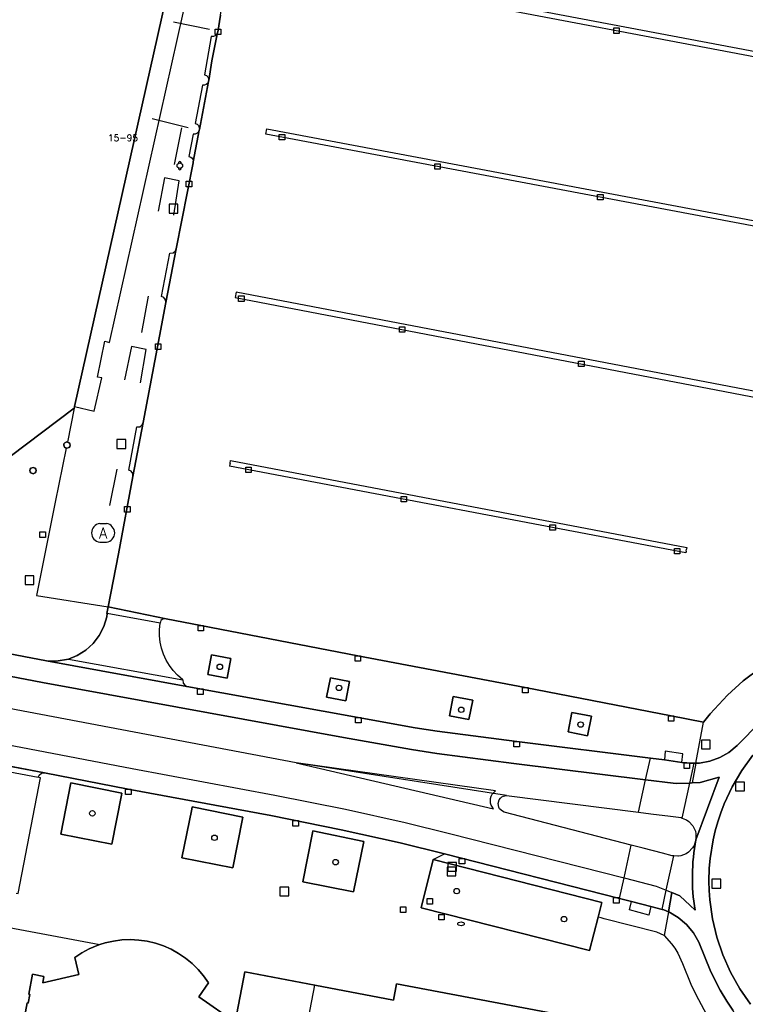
# Model space of a CAD drawing. Header units: metres. Extents: x 108000 to 109000, y 423600 to 424200.
# Tile 99 of 106: x 108863 to 108929, y 423979 to 424069. Entities that reach past the tile are written whole.
import ezdxf

# ---------------------------------------------------------------- set-up
doc = ezdxf.new("R2010")
doc.units = ezdxf.units.M
doc.header["$MEASUREMENT"] = 0
for name, color, linetype in [('afval apart plaats', 10, 'Continuous'), ('afvalbak', 10, 'Continuous'), ('Boomspiegel', 10, 'Continuous'), ('brandkraan _ -put', 10, 'Continuous'), ('Fietspad', 10, 'Continuous'), ('groenvoorziening', 10, 'Continuous'), ('Hek', 10, 'Continuous'), ('Huisnummers', 10, 'Continuous'), ('inspectie- _rioolput', 10, 'Continuous'), ('kolk', 10, 'Continuous'), ('Luifel', 10, 'Continuous'), ('onverhard', 10, 'Continuous'), ('pand', 10, 'Continuous'), ('Parkeervlak', 10, 'Continuous'), ('rijbaan lokale weg', 10, 'Continuous'), ('vegetatieobject', 10, 'Continuous'), ('Voetgangersgebied', 10, 'Continuous'), ('Voetpad', 10, 'Continuous'), ('waterleidingput', 10, 'Continuous'), ('Wegmarkering', 10, 'Continuous')]:
    doc.layers.add(name, color=color, linetype=linetype)
doc.styles.get("Standard").update_dxf_attribs({"font": 'txt.shx'})

msp = doc.modelspace()

# ---------------------------------------------------------------- linework, layer by layer
at = {"layer": 'afval apart plaats', "color": 32, "true_color": 0xe17500}
for p, q in [((108870.15, 424022.994), (108870.75, 424022.994)), ((108870.15, 424021.294), (108870.75, 424021.294))]:
    msp.add_line(p, q, dxfattribs=at)
for centre, start, end in [((108870.257, 424022.144), 97.15267, 262.84733), ((108870.644, 424022.144), 277.15267, 82.84733)]:
    msp.add_arc(centre, 0.857, start, end, dxfattribs=at)
at = {"layer": 'afvalbak', "color": 30, "true_color": 0xf07a00}
msp.add_circle((108877.412, 424055.475), 0.25, dxfattribs=at)
for centre, start, end in [((108877.412, 424055.725), 345.52249, 194.47751), ((108877.412, 424055.225), 165.52249, 14.47751)]:
    msp.add_arc(centre, 0.125, start, end, dxfattribs=at)
at = {"layer": 'Boomspiegel', "color": 32, "true_color": 0xe17500}
for points in [[(108881.701, 424008.975), (108882.041, 424010.735), (108880.279, 424011.075), (108879.941, 424009.301), (108881.701, 424008.975)], [(108892.478, 424006.913), (108892.812, 424008.651), (108891.072, 424008.995), (108890.721, 424007.236), (108892.478, 424006.913)], [(108903.644, 424005.209), (108903.989, 424006.954), (108902.222, 424007.299), (108901.884, 424005.551), (108903.644, 424005.209)], [(108914.419, 424003.727), (108914.762, 424005.507), (108912.999, 424005.844), (108912.645, 424004.078), (108914.419, 424003.727)]]:
    msp.add_lwpolyline(points, dxfattribs=at)
at = {"layer": 'brandkraan _ -put', "color": 5}
msp.add_ellipse((108902.929, 423986.665), major_axis=(0.3, 0), ratio=0.583333, dxfattribs=at)
at = {"layer": 'Fietspad', "color": 255}
msp.add_line((108924.236, 424001.251), (108923.906, 423999.452), dxfattribs=at)
for points in [[(108810.579, 424012.539), (108811.559, 424012.833), (108814.008, 424013.622, -0.06063), (108824.942, 424015.269), (108826.165, 424015.266), (108828.296, 424015.247), (108829.089, 424015.169), (108832.429, 424014.738), (108841.909, 424012.975), (108864.948, 424008.568), (108892.274, 424003.584), (108898.451, 424002.483), (108900.743, 424002.14), (108907.736, 424001.231), (108919.686, 423999.747), (108922.169, 423999.438), (108922.483, 423999.392), (108923.693, 423999.443), (108923.906, 423999.452)], [(108923.906, 423999.452), (108924.643, 423999.484), (108926.346, 423999.969), (108924.248, 423994.294, 0.088266), (108924.167, 423987.914), (108922.798, 423989.207), (108922.076, 423989.497), (108921.758, 423987.754), (108921.789, 423987.74), (108922.632, 423987.236), (108923.382, 423986.602), (108924.019, 423985.855), (108924.527, 423985.014), (108925.604, 423982.304), (108926.457, 423980.636), (108927.051, 423979.651), (108927.61, 423978.839)]]:
    msp.add_lwpolyline(points, format="xyb", dxfattribs=at)
for points in [[(108924.236, 424001.251), (108924.09, 424001.249), (108923.642, 424001.243), (108923.42, 424001.268), (108922.965, 424001.319), (108921.395, 424001.537), (108920.114, 424001.697), (108907.988, 424003.215), (108900.774, 424004.153), (108898.774, 424004.457), (108893.606, 424005.394), (108878.055, 424008.212), (108865.315, 424010.534), (108852.8, 424012.928)], [(108939.762, 424011.704), (108939.524, 424011.328), (108938.864, 424010.582), (108938.093, 424009.951), (108937.231, 424009.451), (108936.12, 424008.952), (108934.111, 424007.959), (108932.698, 424007.115), (108931.373, 424006.138), (108930.1, 424004.988), (108927.981, 424002.844), (108927.226, 424002.219), (108926.405, 424001.75), (108925.517, 424001.425), (108924.587, 424001.255), (108924.236, 424001.251)], [(108929.208, 423979.37), (108928.231, 423980.78), (108927.389, 423982.274), (108926.69, 423983.841), (108926.14, 423985.465), (108925.744, 423987.134), (108925.505, 423988.833), (108925.445, 423989.688), (108925.425, 423990.546), (108925.463, 423991.728), (108925.538, 423992.582), (108925.807, 423994.276), (108926, 423995.112), (108926.233, 423995.938), (108926.503, 423996.752), (108926.811, 423997.553), (108927.537, 423999.106), (108928.405, 424000.586), (108929.407, 424001.978)]]:
    msp.add_lwpolyline(points, dxfattribs=at)
at = {"layer": 'groenvoorziening', "color": 3}
for points in [[(108871.252, 423993.889), (108872.123, 423998.347), (108872.158, 423998.528), (108867.519, 423999.453), (108866.615, 423994.814), (108871.252, 423993.889)], [(108882.213, 423991.743), (108883.091, 423996.187), (108883.124, 423996.354), (108878.535, 423997.275), (108878.493, 423997.071), (108877.581, 423992.644), (108882.213, 423991.743)], [(108889.452, 423994.914), (108888.572, 423990.477), (108893.187, 423989.562), (108894.115, 423994.151), (108889.487, 423995.093), (108889.452, 423994.914)], [(108900.393, 423992.497), (108899.321, 423988.122), (108914.594, 423984.234), (108915.372, 423987.265), (108915.713, 423988.595), (108900.393, 423992.497)]]:
    msp.add_lwpolyline(points, dxfattribs=at)
at = {"layer": 'Hek', "color": 30}
for p, q in [((108880.095, 424067.821), (108876.823, 424068.507)), ((108878.166, 424058.92), (108874.891, 424059.726)), ((108877.576, 424058.905), (108876.909, 424055.58)), ((108874.552, 424043.621), (108873.94, 424040.324)), ((108871.696, 424027.937), (108871.041, 424024.63))]:
    msp.add_line(p, q, dxfattribs=at)
for points in [[(108876.862, 424050.991), (108877.364, 424054.098), (108876.016, 424054.374), (108875.445, 424051.341)], [(108873.85, 424035.779), (108874.347, 424038.806), (108873.027, 424039.058), (108872.389, 424036.05)]]:
    msp.add_lwpolyline(points, dxfattribs=at)
at = {"layer": 'inspectie- _rioolput', "color": 30}
for p, q in [((108877.246, 424051.977), (108876.446, 424051.977)), ((108876.446, 424051.977), (108876.446, 424051.177)), ((108877.246, 424051.177), (108877.246, 424051.977)), ((108876.446, 424051.177), (108877.246, 424051.177)), ((108872.509, 424030.609), (108871.709, 424030.609)), ((108871.709, 424030.609), (108871.709, 424029.809)), ((108872.509, 424029.809), (108872.509, 424030.609)), ((108871.709, 424029.809), (108872.509, 424029.809)), ((108864.167, 424018.258), (108863.367, 424018.258)), ((108863.367, 424018.258), (108863.367, 424017.458)), ((108864.167, 424017.458), (108864.167, 424018.258)), ((108863.367, 424017.458), (108864.167, 424017.458)), ((108925.553, 424003.334), (108924.753, 424003.334)), ((108924.753, 424003.334), (108924.753, 424002.534)), ((108925.553, 424002.534), (108925.553, 424003.334)), ((108924.753, 424002.534), (108925.553, 424002.534)), ((108928.655, 423999.538), (108927.855, 423999.538)), ((108927.855, 423999.538), (108927.855, 423998.738)), ((108928.655, 423998.738), (108928.655, 423999.538)), ((108927.855, 423998.738), (108928.655, 423998.738)), ((108902.459, 423991.823), (108901.659, 423991.823)), ((108901.659, 423991.823), (108901.659, 423991.023)), ((108902.528, 423992.247), (108901.728, 423992.247)), ((108901.728, 423992.247), (108901.728, 423991.447)), ((108902.459, 423991.023), (108902.459, 423991.823)), ((108902.528, 423991.447), (108902.528, 423992.247)), ((108901.659, 423991.023), (108902.459, 423991.023)), ((108901.728, 423991.447), (108902.528, 423991.447)), ((108887.296, 423990.006), (108886.496, 423990.006)), ((108886.496, 423990.006), (108886.496, 423989.206)), ((108887.296, 423989.206), (108887.296, 423990.006)), ((108926.498, 423990.706), (108925.698, 423990.706)), ((108925.698, 423990.706), (108925.698, 423989.906)), ((108925.698, 423989.906), (108926.498, 423989.906)), ((108926.498, 423989.906), (108926.498, 423990.706)), ((108886.496, 423989.206), (108887.296, 423989.206))]:
    msp.add_line(p, q, dxfattribs=at)
at = {"layer": 'kolk', "color": 30, "true_color": 0xf07a00}
for p, q in [((108880.627, 424067.369), (108880.627, 424067.869)), ((108880.627, 424067.869), (108881.127, 424067.869)), ((108881.127, 424067.869), (108881.127, 424067.369)), ((108916.796, 424067.476), (108916.796, 424067.976)), ((108916.796, 424067.976), (108917.296, 424067.976)), ((108917.296, 424067.976), (108917.296, 424067.476)), ((108881.127, 424067.369), (108880.627, 424067.369)), ((108917.296, 424067.476), (108916.796, 424067.476)), ((108886.439, 424057.808), (108886.439, 424058.308)), ((108886.439, 424058.308), (108886.939, 424058.308)), ((108886.939, 424057.808), (108886.439, 424057.808)), ((108886.939, 424058.308), (108886.939, 424057.808)), ((108900.541, 424055.151), (108900.541, 424055.651)), ((108900.541, 424055.651), (108901.041, 424055.651)), ((108901.041, 424055.151), (108900.541, 424055.151)), ((108901.041, 424055.651), (108901.041, 424055.151)), ((108877.994, 424053.57), (108877.994, 424054.07)), ((108877.994, 424054.07), (108878.494, 424054.07)), ((108878.494, 424053.57), (108877.994, 424053.57)), ((108878.494, 424054.07), (108878.494, 424053.57)), ((108915.331, 424052.364), (108915.331, 424052.864)), ((108915.331, 424052.864), (108915.831, 424052.864)), ((108915.831, 424052.864), (108915.831, 424052.364)), ((108915.831, 424052.364), (108915.331, 424052.364)), ((108882.737, 424043.156), (108882.737, 424043.656)), ((108882.737, 424043.656), (108883.237, 424043.656)), ((108883.237, 424043.656), (108883.237, 424043.156)), ((108883.237, 424043.156), (108882.737, 424043.156)), ((108897.346, 424040.356), (108897.346, 424040.856)), ((108897.346, 424040.856), (108897.846, 424040.856)), ((108897.846, 424040.856), (108897.846, 424040.356)), ((108897.846, 424040.356), (108897.346, 424040.356)), ((108875.194, 424038.799), (108875.194, 424039.299)), ((108875.194, 424039.299), (108875.694, 424039.299)), ((108875.694, 424039.299), (108875.694, 424038.799)), ((108875.694, 424038.799), (108875.194, 424038.799)), ((108913.6, 424037.24), (108913.6, 424037.74)), ((108913.6, 424037.74), (108914.1, 424037.74)), ((108914.1, 424037.24), (108913.6, 424037.24)), ((108914.1, 424037.74), (108914.1, 424037.24)), ((108883.39, 424027.627), (108883.39, 424028.127)), ((108883.39, 424028.127), (108883.89, 424028.127)), ((108883.89, 424027.627), (108883.39, 424027.627)), ((108883.89, 424028.127), (108883.89, 424027.627)), ((108897.486, 424024.952), (108897.486, 424025.452)), ((108897.486, 424025.452), (108897.986, 424025.452)), ((108897.986, 424024.952), (108897.486, 424024.952)), ((108897.986, 424025.452), (108897.986, 424024.952)), ((108872.394, 424024.038), (108872.394, 424024.538)), ((108872.394, 424024.538), (108872.894, 424024.538)), ((108872.894, 424024.038), (108872.394, 424024.038)), ((108872.894, 424024.538), (108872.894, 424024.038)), ((108864.717, 424021.73), (108864.717, 424022.23)), ((108864.717, 424022.23), (108865.217, 424022.23)), ((108865.217, 424022.23), (108865.217, 424021.73)), ((108910.995, 424022.388), (108910.995, 424022.888)), ((108910.995, 424022.888), (108911.495, 424022.888)), ((108911.495, 424022.388), (108910.995, 424022.388)), ((108911.495, 424022.888), (108911.495, 424022.388)), ((108865.217, 424021.73), (108864.717, 424021.73)), ((108922.293, 424020.244), (108922.293, 424020.744)), ((108922.293, 424020.744), (108922.793, 424020.744)), ((108922.793, 424020.744), (108922.793, 424020.244)), ((108922.793, 424020.244), (108922.293, 424020.244)), ((108879.065, 424013.249), (108879.065, 424013.749)), ((108879.065, 424013.749), (108879.565, 424013.749)), ((108879.565, 424013.249), (108879.065, 424013.249)), ((108879.565, 424013.749), (108879.565, 424013.249)), ((108893.312, 424010.495), (108893.312, 424010.995)), ((108893.312, 424010.995), (108893.812, 424010.995)), ((108893.812, 424010.495), (108893.312, 424010.495)), ((108893.812, 424010.995), (108893.812, 424010.495)), ((108879.028, 424007.49), (108879.028, 424007.99)), ((108879.028, 424007.99), (108879.528, 424007.99)), ((108879.528, 424007.99), (108879.528, 424007.49)), ((108908.517, 424007.623), (108908.517, 424008.123)), ((108908.517, 424008.123), (108909.017, 424008.123)), ((108909.017, 424008.123), (108909.017, 424007.623)), ((108879.528, 424007.49), (108879.028, 424007.49)), ((108909.017, 424007.623), (108908.517, 424007.623)), ((108893.356, 424004.894), (108893.356, 424005.394)), ((108893.356, 424005.394), (108893.856, 424005.394)), ((108893.856, 424005.394), (108893.856, 424004.894)), ((108921.753, 424005.049), (108921.753, 424005.549)), ((108921.753, 424005.549), (108922.253, 424005.549)), ((108922.253, 424005.549), (108922.253, 424005.049)), ((108893.856, 424004.894), (108893.356, 424004.894)), ((108922.253, 424005.049), (108921.753, 424005.049)), ((108907.738, 424002.715), (108907.738, 424003.215)), ((108907.738, 424003.215), (108908.238, 424003.215)), ((108908.238, 424002.715), (108907.738, 424002.715)), ((108908.238, 424003.215), (108908.238, 424002.715)), ((108923.17, 424000.768), (108923.17, 424001.268)), ((108923.17, 424001.268), (108923.67, 424001.268)), ((108923.67, 424000.768), (108923.17, 424000.768)), ((108923.67, 424001.268), (108923.67, 424000.768)), ((108872.485, 423998.39), (108872.485, 423998.89)), ((108872.485, 423998.89), (108872.985, 423998.89)), ((108872.985, 423998.89), (108872.985, 423998.39)), ((108872.985, 423998.39), (108872.485, 423998.39)), ((108887.674, 423995.534), (108887.674, 423996.034)), ((108887.674, 423996.034), (108888.174, 423996.034)), ((108888.174, 423995.534), (108887.674, 423995.534)), ((108888.174, 423996.034), (108888.174, 423995.534)), ((108902.777, 423992.109), (108902.777, 423992.609)), ((108902.777, 423992.609), (108903.277, 423992.609)), ((108903.277, 423992.609), (108903.277, 423992.109)), ((108903.277, 423992.109), (108902.777, 423992.109)), ((108916.779, 423988.543), (108916.779, 423989.043)), ((108916.779, 423989.043), (108917.279, 423989.043)), ((108917.279, 423989.043), (108917.279, 423988.543)), ((108917.279, 423988.543), (108916.779, 423988.543))]:
    msp.add_line(p, q, dxfattribs=at)
at = {"layer": 'Luifel', "color": 32, "true_color": 0xe17500}
msp.add_lwpolyline([(108877.217, 424075.465), (108867.862, 424033.625), (108869.627, 424033.183), (108870.32, 424036.207), (108869.95, 424036.284), (108870.618, 424039.561), (108871.035, 424039.44), (108878.734, 424073.952), (108878.266, 424074.052), (108878.412, 424074.815), (108878.176, 424074.905), (108878.224, 424075.252), (108877.217, 424075.465)], dxfattribs=at)
at = {"layer": 'onverhard', "color": 255}
for points in [[(108881.701, 424008.975), (108882.041, 424010.735), (108880.279, 424011.075), (108879.941, 424009.301), (108881.701, 424008.975)], [(108892.478, 424006.913), (108892.812, 424008.651), (108891.072, 424008.995), (108890.721, 424007.236), (108892.478, 424006.913)], [(108903.644, 424005.209), (108903.989, 424006.954), (108902.222, 424007.299), (108901.884, 424005.551), (108903.644, 424005.209)], [(108914.419, 424003.727), (108914.762, 424005.507), (108912.999, 424005.844), (108912.645, 424004.078), (108914.419, 424003.727)]]:
    msp.add_lwpolyline(points, dxfattribs=at)
at = {"layer": 'pand', "color": 1}
msp.add_line((108885.678, 423960.092), (108889.651, 423981.096), dxfattribs=at)
for points in [[(108810.24, 424071.71), (108803.14, 424062.6), (108803.13, 424051.19), (108806.88, 424050.89), (108813.01, 424050.06), (108819.04, 424048.72), (108824.94, 424046.87), (108830.67, 424044.5), (108834.35, 424042.66), (108844.69, 424035.92), (108849.39, 424031.89), (108853.72, 424027.5), (108856.19, 424024.69), (108867.83, 424033.48), (108867.855, 424033.593), (108867.862, 424033.625), (108877.217, 424075.465)], [(108867.45, 424030.117), (108867.425, 424030.234), (108867.355, 424030.332), (108867.207, 424030.388), (108867.161, 424030.406), (108866.968, 424030.332), (108866.897, 424030.234), (108866.872, 424030.117), (108866.947, 424029.923), (108867.044, 424029.853), (108867.097, 424029.842), (108867.161, 424029.828), (108867.355, 424029.902), (108867.425, 424029.999), (108867.45, 424030.117)], [(108864.38, 424027.801), (108864.355, 424027.919), (108864.284, 424028.017), (108864.09, 424028.091), (108863.895, 424028.017), (108863.824, 424027.919), (108863.799, 424027.801), (108863.824, 424027.683), (108863.895, 424027.585), (108864.09, 424027.51), (108864.284, 424027.585), (108864.355, 424027.683), (108864.38, 424027.801)], [(108889.651, 423981.096), (108883.313, 423982.294), (108882.44, 423977.734), (108879.128, 423980.025), (108880.014, 423981.311), (108879.572, 423981.94), (108879.075, 423982.527), (108878.527, 423983.066), (108877.933, 423983.553), (108877.296, 423983.984), (108876.624, 423984.356), (108875.92, 423984.665), (108875.191, 423984.909), (108874.443, 423985.086), (108873.682, 423985.194), (108872.914, 423985.233), (108872.146, 423985.203), (108871.384, 423985.103), (108870.634, 423984.934), (108870.147, 423984.776), (108869.903, 423984.697), (108869.196, 423984.396), (108868.519, 423984.031), (108867.878, 423983.607), (108868.235, 423982.081), (108864.965, 423981.317), (108865.071, 423981.884), (108864.038, 423982.082), (108863.696, 423980.276), (108863.804, 423980.256), (108863.657, 423979.479), (108863.549, 423979.5), (108863.211, 423977.714)], [(108885.678, 423960.092), (108896.862, 423957.977), (108896.323, 423955.126), (108898.87, 423954.644), (108893.754, 423927.591), (108910.873, 423924.353), (108911.057, 423924.318), (108918.007, 423961.062), (108916.844, 423961.282), (108918.607, 423970.614), (108918.902, 423970.559), (108919.627, 423974.392), (108919.332, 423974.447), (108919.521, 423975.446), (108917.596, 423975.81), (108917.875, 423977.284), (108897.088, 423981.215), (108896.799, 423979.743), (108889.651, 423981.096)]]:
    msp.add_lwpolyline(points, dxfattribs=at)
at = {"layer": 'Parkeervlak', "color": 255}
msp.add_lwpolyline([(108881.117, 424069.134), (108880.851, 424067.596), (108880.843, 424067.558), (108880.329, 424064.982), (108880.035, 424063.211, -0.039971), (108880.02, 424063.128), (108879.192, 424058.766), (108879.191, 424058.761), (108879.179, 424058.699), (108878.631, 424055.823), (108878.614, 424055.735), (108877.092, 424047.941), (108876.157, 424043.044), (108875.58, 424040.012), (108874.086, 424032.166), (108873.16, 424027.269), (108871.832, 424020.244), (108870.92, 424015.422), (108876.16, 424014.359), (108879.315, 424013.749), (108893.562, 424010.995), (108908.767, 424008.123), (108922.003, 424005.549), (108924.921, 424004.981), (108925.547, 424005.721), (108927.113, 424007.42), (108928.54, 424008.71), (108930.07, 424009.877)], format="xyb", dxfattribs=at)
at = {"layer": 'rijbaan lokale weg', "color": 255}
for points in [[(108924.248, 423994.294), (108926.346, 423999.969), (108924.643, 423999.484), (108923.906, 423999.452), (108923.693, 423999.443), (108922.483, 423999.392), (108922.169, 423999.438), (108919.686, 423999.747), (108907.736, 424001.231), (108900.743, 424002.14), (108898.451, 424002.483), (108892.274, 424003.584), (108864.948, 424008.568), (108841.909, 424012.975), (108832.429, 424014.738), (108829.089, 424015.169), (108828.296, 424015.247), (108826.165, 424015.266), (108824.942, 424015.269, 0.06063), (108814.008, 424013.622), (108811.559, 424012.833), (108810.579, 424012.539)], [(108792.967, 423984.897), (108792.605, 423986.925, 0.046089), (108798.597, 423990.134), (108801.223, 423991.908), (108811.56, 423998.764), (108814.32, 424000.404), (108817.116, 424001.873, -0.053857), (108826.191, 424005.276, -0.085818), (108841.226, 424006.507), (108843.65, 424006.277), (108846.541, 424005.838), (108873.087, 424000.757), (108886.024, 423998.354), (108892.446, 423997.065), (108897.85, 423995.853), (108901.891, 423994.859), (108917.725, 423990.826), (108920.633, 423990.077), (108921.555, 423989.707), (108922.076, 423989.497)], [(108922.076, 423989.497), (108922.798, 423989.207), (108924.167, 423987.914, -0.088266), (108924.248, 423994.294)]]:
    msp.add_lwpolyline(points, format="xyb", dxfattribs=at)
for points in [[(108907.067, 423998.306), (108887.965, 424001.28), (108844.964, 424009.416), (108831.221, 424011.663)], [(108929.407, 424001.978), (108928.405, 424000.586), (108927.537, 423999.106), (108926.811, 423997.553), (108926.503, 423996.752), (108926.233, 423995.938), (108926, 423995.112), (108925.807, 423994.276), (108925.538, 423992.582), (108925.463, 423991.728), (108925.425, 423990.546), (108925.445, 423989.688), (108925.505, 423988.833), (108925.744, 423987.134), (108926.14, 423985.465), (108926.69, 423983.841), (108927.389, 423982.274), (108928.231, 423980.78), (108929.208, 423979.37)], [(108859.214, 424001.484), (108865.138, 424000.357), (108872.735, 423998.89), (108885.664, 423996.488), (108892.051, 423995.206), (108897.415, 423994.003), (108901.43, 423993.016), (108917.317, 423988.97), (108918.392, 423988.696), (108920.159, 423988.237), (108921.176, 423987.98), (108921.341, 423987.938), (108921.758, 423987.754), (108922.076, 423989.497)], [(108924.248, 423994.294), (108924.086, 423993.787), (108923.951, 423993.558), (108923.585, 423993.172), (108923.363, 423993.025), (108922.866, 423992.836), (108922.681, 423992.811), (108922.602, 423992.8), (108922.241, 423992.83), (108922.09, 423992.842), (108921.221, 423993.093), (108919.466, 423993.536), (108918.383, 423993.818), (108906.859, 423996.812), (108906.695, 423996.877), (108906.436, 423997.106), (108906.351, 423997.258), (108906.296, 423997.599), (108906.398, 423997.93), (108906.503, 423998.069), (108906.636, 423998.181), (108906.791, 423998.259), (108907.067, 423998.306)], [(108907.067, 423998.306), (108919.037, 423996.794), (108920.149, 423996.654), (108921.936, 423996.424), (108922.902, 423996.306), (108922.996, 423996.268), (108923.299, 423996.148), (108923.391, 423996.111), (108923.61, 423995.959), (108923.969, 423995.567), (108924.196, 423995.086), (108924.253, 423994.825), (108924.248, 423994.294)]]:
    msp.add_lwpolyline(points, dxfattribs=at)
at = {"layer": 'vegetatieobject', "color": 3}
for centre in [(108881.042, 424009.99), (108891.854, 424008.079), (108902.949, 424006.094), (108913.784, 424004.75), (108869.476, 423996.695), (108880.559, 423994.477), (108891.547, 423992.261), (108902.541, 423989.636), (108912.282, 423987.095)]:
    msp.add_circle(centre, 0.25, dxfattribs=at)
at = {"layer": 'Voetgangersgebied', "color": 255}
for p, q in [((108879.192, 424058.766), (108880.02, 424063.128)), ((108878.631, 424055.823), (108879.179, 424058.699)), ((108876.157, 424043.044), (108877.092, 424047.941)), ((108867.83, 424033.48), (108867.207, 424030.388)), ((108873.16, 424027.269), (108874.086, 424032.166))]:
    msp.add_line(p, q, dxfattribs=at)
for points in [[(108880.843, 424067.558), (108880.851, 424067.596), (108881.117, 424069.134), (108881.236, 424070.034), (108881.195, 424070.941), (108880.997, 424071.827), (108880.646, 424072.664), (108880.153, 424073.427), (108879.535, 424074.092), (108878.208, 424075.135), (108877.995, 424075.3), (108871.586, 424080.263), (108871.53, 424080.19), (108877.27, 424075.7), (108877.217, 424075.465), (108867.862, 424033.625), (108867.855, 424033.593), (108867.83, 424033.48)], [(108880.035, 424063.211), (108880.329, 424064.982), (108880.843, 424067.558)], [(108879.179, 424058.699), (108879.191, 424058.761), (108879.192, 424058.766)], [(108877.092, 424047.941), (108878.614, 424055.735), (108878.631, 424055.823)], [(108867.83, 424033.48), (108856.19, 424024.69), (108853.72, 424027.5), (108849.39, 424031.89), (108844.69, 424035.92), (108834.35, 424042.66), (108830.67, 424044.5), (108824.94, 424046.87), (108819.04, 424048.72), (108813.01, 424050.06), (108806.88, 424050.89), (108803.13, 424051.19)], [(108876.157, 424043.044), (108876.126, 424043.315), (108875.951, 424043.525), (108875.755, 424043.599), (108876.519, 424047.547), (108876.795, 424047.575), (108877.011, 424047.749), (108877.092, 424047.941)], [(108874.086, 424032.166), (108875.58, 424040.012), (108876.157, 424043.044)], [(108873.16, 424027.269), (108873.159, 424027.53), (108873.01, 424027.742), (108872.791, 424027.829), (108873.51, 424031.765), (108873.784, 424031.787), (108874.001, 424031.956), (108874.086, 424032.166)], [(108867.097, 424029.842), (108867.044, 424029.853), (108866.947, 424029.923), (108866.872, 424030.117), (108866.897, 424030.234), (108866.968, 424030.332), (108867.161, 424030.406), (108867.207, 424030.388)], [(108867.207, 424030.388), (108867.355, 424030.332), (108867.425, 424030.234), (108867.45, 424030.117), (108867.425, 424029.999), (108867.355, 424029.902), (108867.161, 424029.828), (108867.097, 424029.842)], [(108867.097, 424029.842), (108866.108, 424024.939), (108864.399, 424016.458), (108870.92, 424015.422)], [(108864.09, 424028.091), (108864.284, 424028.017), (108864.355, 424027.919), (108864.38, 424027.801), (108864.355, 424027.683), (108864.284, 424027.585), (108864.09, 424027.51), (108863.895, 424027.585), (108863.824, 424027.683), (108863.799, 424027.801), (108863.824, 424027.919), (108863.895, 424028.017), (108864.09, 424028.091)], [(108870.92, 424015.422), (108871.832, 424020.244), (108873.16, 424027.269)], [(108852.8, 424012.928), (108865.315, 424010.534), (108866.184, 424010.498), (108867.311, 424010.678), (108868.106, 424011.008), (108868.872, 424011.498), (108869.541, 424012.115), (108870.091, 424012.839), (108870.506, 424013.649), (108870.773, 424014.518), (108870.83, 424014.83), (108870.786, 424014.832), (108870.92, 424015.422)]]:
    msp.add_lwpolyline(points, dxfattribs=at)
for points in [[(108880.843, 424067.558, -0.395826), (108880.267, 424067.192), (108879.657, 424063.73, -0.377877), (108880.035, 424063.211)], [(108880.02, 424063.128, 0.039971), (108880.035, 424063.211)], [(108880.02, 424063.128, -0.392914), (108879.46, 424062.782), (108878.799, 424059.311, -0.39205), (108879.192, 424058.766)], [(108879.179, 424058.699, -0.384454), (108878.625, 424058.34), (108878.241, 424056.313, -0.390139), (108878.631, 424055.823)]]:
    msp.add_lwpolyline(points, format="xyb", dxfattribs=at)
at = {"layer": 'Voetpad', "color": 255}
for p, q in [((108875.614, 424013.963), (108870.83, 424014.83)), ((108867.311, 424010.678), (108877.674, 424008.802)), ((108924.236, 424001.251), (108924.921, 424004.981)), ((108921.395, 424001.537), (108922.965, 424001.319)), ((108865.138, 424000.357), (108859.214, 424001.484)), ((108859.599, 424000.902), (108864.565, 423999.962)), ((108900.393, 423992.497), (108901.43, 423993.016)), ((108921.758, 423987.754), (108921.361, 423985.594)), ((108861.937, 423986.333), (108870.147, 423984.776))]:
    msp.add_line(p, q, dxfattribs=at)
for points in [[(108876.16, 424014.359), (108870.92, 424015.422), (108870.786, 424014.832), (108870.83, 424014.83)], [(108870.83, 424014.83), (108870.773, 424014.518), (108870.506, 424013.649), (108870.091, 424012.839), (108869.541, 424012.115), (108868.872, 424011.498), (108868.106, 424011.008), (108867.311, 424010.678)], [(108876.16, 424014.359), (108875.9, 424014.349), (108875.693, 424014.191), (108875.614, 424013.963)], [(108924.921, 424004.981), (108922.003, 424005.549), (108908.767, 424008.123), (108893.562, 424010.995), (108879.315, 424013.749), (108876.16, 424014.359)], [(108877.674, 424008.802), (108877.196, 424009.221), (108876.807, 424009.646), (108876.465, 424010.11), (108876.173, 424010.606), (108875.934, 424011.131), (108875.752, 424011.678), (108875.628, 424012.24), (108875.563, 424012.813), (108875.558, 424013.389), (108875.614, 424013.963)], [(108924.236, 424001.251), (108924.587, 424001.255), (108925.517, 424001.425), (108926.405, 424001.75), (108927.226, 424002.219), (108927.981, 424002.844), (108930.1, 424004.988), (108931.373, 424006.138), (108932.698, 424007.115), (108934.111, 424007.959), (108936.12, 424008.952), (108937.231, 424009.451), (108938.093, 424009.951), (108938.864, 424010.582), (108939.524, 424011.328), (108939.762, 424011.704)], [(108867.311, 424010.678), (108866.184, 424010.498), (108865.315, 424010.534), (108878.055, 424008.212)], [(108881.701, 424008.975), (108879.941, 424009.301), (108880.279, 424011.075), (108882.041, 424010.735), (108881.701, 424008.975)], [(108932.199, 424011.166), (108931.691, 424010.913), (108930.07, 424009.877), (108928.54, 424008.71), (108927.113, 424007.42), (108925.547, 424005.721), (108924.921, 424004.981)], [(108877.674, 424008.802), (108877.716, 424008.513), (108877.902, 424008.287), (108878.055, 424008.212)], [(108892.478, 424006.913), (108890.721, 424007.236), (108891.072, 424008.995), (108892.812, 424008.651), (108892.478, 424006.913)], [(108878.055, 424008.212), (108893.606, 424005.394), (108898.774, 424004.457), (108900.774, 424004.153), (108907.988, 424003.215), (108920.114, 424001.697), (108921.395, 424001.537)], [(108903.644, 424005.209), (108901.884, 424005.551), (108902.222, 424007.299), (108903.989, 424006.954), (108903.644, 424005.209)], [(108914.419, 424003.727), (108912.645, 424004.078), (108912.999, 424005.844), (108914.762, 424005.507), (108914.419, 424003.727)], [(108922.965, 424001.319), (108923.074, 424002.1), (108921.467, 424002.344), (108921.395, 424001.537)], [(108922.965, 424001.319), (108923.42, 424001.268), (108923.642, 424001.243), (108924.09, 424001.249), (108924.236, 424001.251)], [(108862.549, 423989.447), (108862.745, 423989.409), (108864.783, 423999.921), (108864.565, 423999.962)], [(108864.565, 423999.962), (108864.649, 424000.168), (108864.865, 424000.335), (108865.138, 424000.357)], [(108901.43, 423993.016), (108897.415, 423994.003), (108892.051, 423995.206), (108885.664, 423996.488), (108872.735, 423998.89), (108865.138, 424000.357)], [(108871.252, 423993.889), (108866.615, 423994.814), (108867.519, 423999.453), (108872.158, 423998.528), (108872.123, 423998.347), (108871.252, 423993.889)], [(108882.213, 423991.743), (108877.581, 423992.644), (108878.493, 423997.071), (108878.535, 423997.275), (108883.124, 423996.354), (108883.091, 423996.187), (108882.213, 423991.743)], [(108889.452, 423994.914), (108889.487, 423995.093), (108894.115, 423994.151), (108893.187, 423989.562), (108888.572, 423990.477), (108889.452, 423994.914)], [(108921.758, 423987.754), (108921.341, 423987.938), (108921.176, 423987.98), (108920.159, 423988.237), (108918.392, 423988.696), (108917.317, 423988.97), (108901.43, 423993.016)], [(108915.372, 423987.265), (108914.594, 423984.234), (108899.321, 423988.122), (108900.393, 423992.497)], [(108900.393, 423992.497), (108915.713, 423988.595), (108915.372, 423987.265)], [(108921.361, 423985.594), (108920.693, 423985.915), (108915.917, 423987.127), (108915.647, 423987.195), (108915.372, 423987.265)], [(108926.956, 423970.043), (108928.004, 423977.329), (108928.01, 423977.739), (108927.967, 423978.032), (108927.885, 423978.316), (108927.61, 423978.839), (108927.051, 423979.651), (108926.457, 423980.636), (108925.604, 423982.304), (108924.527, 423985.014), (108924.019, 423985.855), (108923.382, 423986.602), (108922.632, 423987.236), (108921.789, 423987.74), (108921.758, 423987.754)], [(108921.361, 423985.594), (108922.033, 423984.859), (108922.332, 423984.445), (108922.598, 423984.008), (108923.024, 423983.08), (108923.788, 423981.195), (108924.239, 423980.244), (108925.202, 423978.428), (108925.337, 423978.05), (108925.489, 423977.265), (108925.506, 423976.87), (108925.105, 423974.249)], [(108863.211, 423977.714), (108863.549, 423979.5), (108863.657, 423979.479), (108863.804, 423980.256), (108863.696, 423980.276), (108864.038, 423982.082), (108865.071, 423981.884), (108864.965, 423981.317), (108868.235, 423982.081), (108867.878, 423983.607), (108868.519, 423984.031), (108869.196, 423984.396), (108869.903, 423984.697), (108870.147, 423984.776)], [(108870.147, 423984.776), (108870.634, 423984.934), (108871.384, 423985.103), (108872.146, 423985.203), (108872.914, 423985.233), (108873.682, 423985.194), (108874.443, 423985.086), (108875.191, 423984.909), (108875.92, 423984.665), (108876.624, 423984.356), (108877.296, 423983.984), (108877.933, 423983.553), (108878.527, 423983.066), (108879.075, 423982.527), (108879.572, 423981.94), (108880.014, 423981.311), (108879.128, 423980.025), (108882.44, 423977.734), (108883.313, 423982.294), (108889.651, 423981.096), (108896.799, 423979.743), (108897.088, 423981.215), (108917.875, 423977.284)]]:
    msp.add_lwpolyline(points, dxfattribs=at)
at = {"layer": 'waterleidingput', "color": 254, "true_color": 0xd2d2d2}
for p, q in [((108897.427, 423987.704), (108897.427, 423988.204)), ((108897.427, 423988.204), (108897.927, 423988.204)), ((108897.927, 423988.204), (108897.927, 423987.704)), ((108899.849, 423988.456), (108899.849, 423988.956)), ((108899.849, 423988.956), (108900.349, 423988.956)), ((108900.349, 423988.456), (108899.849, 423988.456)), ((108900.349, 423988.956), (108900.349, 423988.456)), ((108897.927, 423987.704), (108897.427, 423987.704)), ((108900.906, 423987.02), (108900.906, 423987.52)), ((108900.906, 423987.52), (108901.406, 423987.52)), ((108901.406, 423987.52), (108901.406, 423987.02)), ((108901.406, 423987.02), (108900.906, 423987.02))]:
    msp.add_line(p, q, dxfattribs=at)
at = {"layer": 'Wegmarkering', "color": 255}
for p, q in [((108890.555, 424073.25), (108931.957, 424065.396)), ((108931.867, 424064.904), (108890.455, 424072.761)), ((108881.96, 424028.397), (108881.919, 424028.199)), ((108881.979, 424028.49), (108881.96, 424028.397)), ((108881.979, 424028.49), (108882.025, 424028.716)), ((108882.025, 424028.716), (108923.426, 424020.831)), ((108923.331, 424020.34), (108881.919, 424028.199)), ((108923.36, 424020.493), (108923.331, 424020.34)), ((108923.36, 424020.493), (108923.396, 424020.678)), ((108923.426, 424020.831), (108923.396, 424020.678))]:
    msp.add_line(p, q, dxfattribs=at)
for points in [[(108885.223, 424058.33), (108885.313, 424058.822), (108933.609, 424049.722), (108933.52, 424049.23), (108885.223, 424058.33)], [(108930.663, 424034.264), (108930.752, 424034.755), (108882.516, 424044), (108882.427, 424043.509), (108930.663, 424034.264)], [(108919.037, 423996.794), (108919.686, 423999.747), (108920.114, 424001.697)], [(108905.876, 423997.107), (108905.681, 423997.421), (108905.62, 423997.624), (108905.597, 423997.834), (108905.614, 423998.046), (108905.67, 423998.25), (108905.764, 423998.44), (108906.049, 423998.751), (108887.965, 424001.28), (108905.876, 423997.107)], [(108922.996, 423996.268), (108923.693, 423999.443), (108924.09, 424001.249)], [(108917.317, 423988.97), (108917.725, 423990.826), (108918.383, 423993.818)], [(108921.176, 423987.98), (108921.555, 423989.707), (108922.241, 423992.83)], [(108920.159, 423988.237), (108919.984, 423987.467), (108918.211, 423987.926), (108918.392, 423988.696)]]:
    msp.add_lwpolyline(points, dxfattribs=at)

# ---------------------------------------------------------------- texts
at = {"layer": 'afval apart plaats', "color": 32, "true_color": 0xe17500}
msp.add_text('A', height=1, dxfattribs=at).set_placement((108870.065, 424021.644))
at = {"layer": 'Huisnummers', "color": 255}
msp.add_text('15-95', height=0.6, dxfattribs=at).set_placement((108870.888, 424057.701))

doc.saveas('drawing.dxf')
